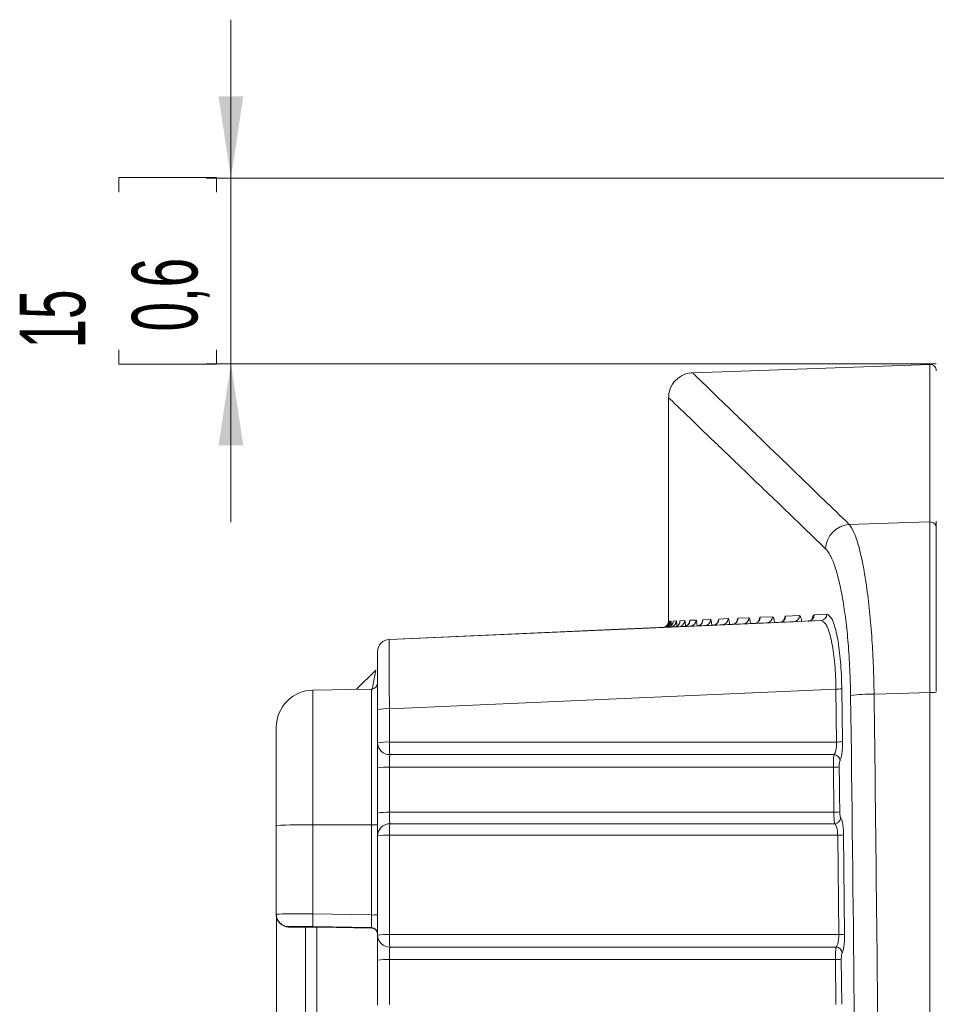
# Model space of a CAD drawing. Header units: millimetres. Extents: x 0 to 594, y 0 to 420.
# Tile 9 of 70: x 59 to 96, y 239 to 278. Entities that reach past the tile are written whole.
import ezdxf

# ---------------------------------------------------------------- set-up
doc = ezdxf.new("R2010")
doc.units = ezdxf.units.MM
doc.styles.add('SLDTEXTSTYLE1', font='TXT', dxfattribs={"width": 0.605})
doc.dimstyles.new('SLDDIMSTYLE4', dxfattribs={"dimtxt": 2.568319, "dimasz": 3.3, "dimexe": 0, "dimexo": 0.0625, "dimgap": 0.64208, "dimtad": 1, "dimdec": 0, "dimlfac": 2, "dimrnd": 1e-09, "dimzin": 12, "dimdsep": 46, "dimtxsty": 'SLDTEXTSTYLE1', "dimsah": 1, "dimcen": 0.09, "dimadec": 0, "dimazin": 3, "dimtfac": 1, "dimtdec": 1, "dimtofl": 0, "dimtmove": 0, "dimatfit": 3, "dimfxl": 1, "dimfrac": 2, "dimtolj": 1, "dimtzin": 12, "dimarcsym": 0})
doc.dimstyles.new('SLDDIMSTYLE8', dxfattribs={"dimtxt": 2.568319, "dimasz": 3.3, "dimexe": 0, "dimexo": 0.0625, "dimgap": 0.64208, "dimtad": 1, "dimdec": 0, "dimlfac": 2, "dimrnd": 1e-09, "dimzin": 12, "dimdsep": 46, "dimtxsty": 'SLDTEXTSTYLE1', "dimsah": 1, "dimcen": 0.09, "dimadec": 0, "dimazin": 3, "dimtfac": 1, "dimtdec": 1, "dimtmove": 0, "dimatfit": 0, "dimfxl": 1, "dimfrac": 2, "dimtolj": 1, "dimtzin": 12, "dimarcsym": 0})

# ---------------------------------------------------------------- blocks, each defined once
blk = doc.blocks.new('*D21')
at = {"color": 7, "linetype": 'Continuous', "lineweight": 0}
for p, q in [((68.891, 242.221), (68.891, 99.328)), ((139.624, 193.305), (139.624, 99.328)), ((101.073, 104.86), (100.485, 104.86)), ((100.485, 104.86), (100.485, 100.916)), ((107.442, 104.86), (108.03, 104.86)), ((108.03, 104.86), (108.03, 100.916)), ((100.485, 100.916), (101.073, 100.916)), ((108.03, 100.916), (107.442, 100.916)), ((139.624, 100.328), (68.891, 100.328))]:
    blk.add_line(p, q, dxfattribs=at)
for points in [[(68.891, 100.328), (72.191, 99.828), (72.191, 100.828)], [(139.624, 100.328), (136.324, 100.828), (136.324, 99.828)]]:
    blk.add_solid(points, dxfattribs=at)
at = {"color": 7, "linetype": 'Continuous', "lineweight": 0, "char_height": 2.6458, "attachment_point": 1, "style": 'SLDTEXTSTYLE1'}
for s, insert in [('142', (100.142, 108.859, 0.05)), ('5,6', (101.808, 104.326, 0.05))]:
    blk.add_mtext(s, dxfattribs=dict(at, insert=insert))
blk = doc.blocks.new('*D22')
at = {"color": 7, "linetype": 'Continuous', "lineweight": 0}
for p, q in [((67.057, 271.983), (67.057, 278.383)), ((62.525, 271.418), (62.525, 272.006)), ((62.525, 272.006), (66.469, 272.006)), ((107.738, 271.983), (66.057, 271.983)), ((66.469, 272.006), (66.469, 271.418)), ((67.057, 264.483), (67.057, 271.983)), ((62.525, 265.049), (62.525, 264.461)), ((66.469, 264.461), (66.469, 265.049)), ((62.525, 264.461), (66.469, 264.461)), ((95.546, 264.483), (66.057, 264.483)), ((67.057, 264.483), (67.057, 258.083))]:
    blk.add_line(p, q, dxfattribs=at)
for points in [[(67.057, 271.983), (67.557, 275.283), (66.557, 275.283)], [(67.057, 264.483), (66.557, 261.183), (67.557, 261.183)]]:
    blk.add_solid(points, dxfattribs=at)
at = {"color": 7, "linetype": 'Continuous', "lineweight": 0, "char_height": 2.6458, "attachment_point": 1, "rotation": 90, "style": 'SLDTEXTSTYLE1'}
for s, insert in [('0,6', (63.058, 265.784, 0.05)), ('15', (58.526, 265.098, 0.05))]:
    blk.add_mtext(s, dxfattribs=dict(at, insert=insert))

msp = doc.modelspace()

# ---------------------------------------------------------------- linework, layer by layer
at = {"color": 7, "linetype": 'Continuous', "lineweight": 15}
for p, q in [((95.286, 264.44931), (85.73505, 264.11579)), ((84.73472, 263.08518), (84.73472, 254.07703)), ((73.45763, 253.34466), (89.78288, 254.05744)), ((84.73472, 254.07703), (84.73855, 254.0772)), ((89.78288, 254.05744), (89.22334, 254.033)), ((90.88719, 254.10566), (90.37437, 254.08326)), ((90.40342, 254.08453), (90.37437, 254.08326)), ((72.13189, 251.32553), (72.90456, 252.09821)), ((72.73163, 251.336), (70.36902, 251.29476)), ((72.97801, 249.16267), (72.97801, 250.50717)), ((68.89078, 245.82293), (68.89078, 249.79049)), ((72.97801, 246.32488), (72.97801, 248.14682)), ((68.89078, 242.23804), (68.89078, 245.82293)), ((72.97801, 241.38941), (72.97801, 245.40142)), ((68.89078, 242.22143), (68.89078, 242.23804)), ((69.38352, 241.72008), (70.08559, 241.7077)), ((70.0693, 225.56313), (70.0693, 241.70799)), ((70.58732, 241.71697), (70.58509, 241.71702)), ((70.58732, 241.71698), (72.73163, 241.67956)), ((72.97801, 238.5621), (72.97801, 240.38236))]:
    msp.add_line(p, q, dxfattribs=at)
at = {"color": 8, "linetype": 'Continuous', "lineweight": 0}
for p, q in [((95.286, 258.08805), (95.286, 264.44931)), ((88.43707, 254.23881), (88.9328, 254.26047)), ((89.4602, 254.28351), (90.01939, 254.30795)), ((90.61051, 254.33377), (91.12302, 254.35616)), ((84.76634, 254.04387), (84.76924, 254.07854)), ((84.76924, 254.07854), (84.8306, 254.08123)), ((84.92267, 254.08525), (85.04546, 254.09062)), ((85.199, 254.09733), (85.38333, 254.10538)), ((85.59849, 254.11478), (85.84452, 254.12553)), ((86.12149, 254.13763), (86.42945, 254.15109)), ((86.76849, 254.1659), (87.13868, 254.18208)), ((87.54011, 254.19962), (87.97287, 254.21853)), ((70.36902, 251.29476), (70.36902, 245.84919)), ((72.73163, 245.84991), (72.73163, 251.336)), ((91.51983, 249.19523), (91.49251, 251.33201)), ((91.72794, 251.34918), (91.75526, 249.21151)), ((95.286, 151.54558), (95.286, 251.20055)), ((73.45763, 250.5409), (73.45763, 249.19527)), ((73.45763, 248.17858), (73.45763, 246.35512)), ((91.41056, 246.35515), (91.38917, 248.17859)), ((72.73163, 245.84991), (70.36902, 245.84919)), ((70.36902, 245.84919), (70.36902, 242.2471)), ((72.73163, 242.20658), (72.73163, 245.84991)), ((73.45763, 245.43089), (73.45763, 241.41554)), ((91.60735, 241.4155), (91.56452, 245.43084)), ((91.79992, 245.44556), (91.84271, 241.42855)), ((70.36902, 242.2471), (72.73163, 242.20658)), ((69.38352, 241.73669), (69.38352, 241.72008)), ((70.08559, 241.7077), (70.08591, 241.71698)), ((70.12767, 241.71975), (70.08591, 241.71698)), ((72.73163, 241.69648), (70.36902, 241.737)), ((70.52709, 241.71797), (70.52709, 225.56313)), ((72.73163, 241.67956), (72.73163, 241.69648)), ((73.45763, 240.40764), (73.45763, 238.58586)), ((91.49023, 238.58588), (91.47322, 240.40765)), ((91.70868, 240.42028), (91.72568, 238.59774))]:
    msp.add_line(p, q, dxfattribs=at)
at = {"color": 8, "linetype": 'Continuous', "lineweight": 0, "flags": 128}
for points in [[(92.02837, 257.99212), (94.00381, 258.0503), (95.286, 258.08805)], [(91.49251, 251.33201), (85.68382, 251.07721), (73.45763, 250.5409)], [(95.286, 251.20055), (94.00381, 251.16223), (93.03437, 251.13326)], [(73.45763, 249.19527), (73.98005, 249.19527), (77.98821, 249.19526), (91.51983, 249.19523)], [(73.47262, 248.6865), (73.98005, 248.6865), (77.98821, 248.6865), (91.41421, 248.68649)], [(91.38917, 248.17859), (89.58423, 248.17859), (81.56875, 248.17859), (74.26246, 248.17858), (73.45763, 248.17858)], [(73.45763, 246.35512), (74.98187, 246.35512), (82.99735, 246.35514), (90.31381, 246.35515), (91.41056, 246.35515)], [(91.44007, 245.89338), (90.68394, 245.89338), (86.67576, 245.89338), (73.47524, 245.89339)], [(91.56452, 245.43084), (90.76093, 245.43085), (86.75276, 245.43086), (73.45763, 245.43089)], [(73.45763, 241.41554), (73.98005, 241.41553), (77.98821, 241.41553), (91.60735, 241.4155)], [(73.4729, 240.91117), (73.98005, 240.91117), (77.98821, 240.91116), (91.499, 240.91116)], [(91.47322, 240.40765), (89.66802, 240.40765), (81.65254, 240.40764), (74.30522, 240.40764), (73.45763, 240.40764)]]:
    msp.add_lwpolyline(points, dxfattribs=at)
at = {"color": 7, "linetype": 'Continuous', "lineweight": 15, "flags": 128}
for points in [[(73.45763, 253.34466), (82.42904, 253.73636), (90.88719, 254.10566)], [(70.16848, 241.72027), (70.13458, 241.71167), (70.08559, 241.7077)]]:
    msp.add_lwpolyline(points, dxfattribs=at)
at = {"color": 7, "linetype": 'Continuous', "lineweight": 15}
for centre, radius, start, end in [((95.29475, 264.19871), 0.25075, 0, 92), ((85.73772, 263.11227), 1.003, 90.382271, 181.859354), ((84.48397, 254.07703), 0.25075, 272.5, 0.177443), ((84.4878, 254.07722), 0.25077, 272.503201, 319.469511), ((73.4795, 252.84364), 0.5015, 92.5, 180), ((72.72725, 251.58671), 0.25075, 271, 0), ((70.39528, 249.79049), 1.5045, 91, 180), ((69.39224, 242.22146), 0.50146, 180.004121, 269.003418), ((72.72727, 241.42886), 0.25074, 0.005645, 89.002778)]:
    msp.add_arc(centre, radius, start, end, dxfattribs=at)
at = {"color": 8, "linetype": 'Continuous', "lineweight": 0}
for centre, radius, start, end in [((92.10022, 256.97003), 1.02461, 94.021401, 178.011372), ((95.29656, 257.83933), 0.24895, 0.48385, 92.431988), ((88.18759, 254.2375), 0.24948, 272.749918, 0.302029), ((88.68349, 254.25897), 0.24931, 272.787265, 0.34432), ((89.21108, 254.28182), 0.24912, 272.821138, 0.389339), ((89.77044, 254.30608), 0.24896, 272.864316, 0.42875), ((90.36176, 254.33169), 0.24875, 272.904485, 0.478511), ((90.87446, 254.3539), 0.24857, 272.93579, 0.522812), ((84.51851, 254.07852), 0.25073, 273.773037, 0.004668), ((84.57989, 254.08118), 0.25071, 272.506068, 0.010381), ((84.48788, 254.07717), 0.25067, 319.465898, 0.007532), ((84.67199, 254.08518), 0.25068, 272.511305, 0.01558), ((84.79483, 254.09049), 0.25063, 272.51945, 0.02855), ((84.94843, 254.09714), 0.25057, 272.5266, 0.042523), ((85.1328, 254.10515), 0.25052, 272.544515, 0.053715), ((85.34803, 254.11448), 0.25046, 272.560213, 0.06985), ((85.59415, 254.12514), 0.25037, 272.575136, 0.090346), ((85.87121, 254.13714), 0.25027, 272.595478, 0.11258), ((86.1793, 254.15047), 0.25015, 272.612534, 0.142554), ((86.51845, 254.16517), 0.25005, 272.637596, 0.167281), ((86.88878, 254.18121), 0.24991, 272.658046, 0.200238), ((87.29034, 254.1986), 0.24977, 272.686134, 0.233621), ((87.72323, 254.21737), 0.24964, 272.722436, 0.265175), ((91.51769, 252.60925), 1.27749, 268.870512, 279.473137), ((92.93405, 245.87408), 5.26014, 88.907168, 99.29161), ((95.3521, 250.22267), 0.98011, 78.619307, 93.867165), ((73.34179, 248.76129), 1.78338, 86.275613, 101.769982), ((73.34173, 247.35639), 1.84253, 86.393561, 101.385228), ((73.46678, 249.1754), 0.48894, 181.492689, 270.684971), ((78.95059, 249.10251), 5.49374, 179.032523, 184.342851), ((91.54494, 250.5423), 1.3473, 268.932299, 278.98079), ((91.39802, 248.42693), 0.26006, 4.734666, 86.42947), ((73.34171, 246.29161), 1.89053, 86.484709, 101.091914), ((91.41467, 249.55615), 1.37779, 268.93945, 278.766897), ((73.34164, 244.37612), 1.9824, 86.645846, 100.569804), ((91.43602, 247.80168), 1.44675, 268.99166, 278.347039), ((73.47468, 245.39669), 0.4967, 89.935314, 179.454788), ((77.46204, 245.50997), 4.00519, 174.506717, 181.131476), ((91.42752, 246.15014), 0.25707, 272.79876, 357.596989), ((70.00375, 224.78763), 21.06473, 89.00641, 93.028662), ((72.79253, 249.36063), 3.51124, 269.006209, 273.027979), ((73.34164, 243.40088), 2.03332, 86.729875, 100.302135), ((91.58959, 246.92004), 1.4894, 269.035781, 278.118314), ((69.39224, 242.23807), 0.50146, 180.003882, 269.003657), ((77.8918, 241.99205), 7.52711, 178.058213, 181.941787), ((72.79243, 245.71977), 3.51371, 269.008488, 273.027433), ((72.72727, 241.44579), 0.25073, 0.00479, 89.004484), ((73.3415, 239.13151), 2.28697, 87.08943, 99.145526), ((73.4678, 241.40108), 0.48994, 181.363997, 270.596474), ((78.79628, 241.32479), 5.33942, 179.026177, 184.442912), ((91.6324, 243.09366), 1.67835, 269.144894, 277.198761), ((91.48295, 240.65174), 0.25991, 4.476143, 86.459635), ((73.34149, 238.04856), 2.36193, 87.181626, 98.852653), ((91.49866, 242.13515), 1.72768, 269.156349, 276.982065)]:
    msp.add_arc(centre, radius, start, end, dxfattribs=at)
for centre, major_axis, ratio, start_param, end_param in [((72.72725, 251.21167), (0.17745, 0.8866), 0.00949736, 4.78830613, 6.29743497), ((70.39528, 242.22054), (1.5045, -0.01751), 0.01745061, 1.58845272, 3.14179575), ((72.72725, 242.19806), (-0.0043, 0.50165), 0.00886995, 3.15881844, 4.72931018), ((70.38652, 241.71919), (1.003, -0.01751), 0.01744766, 1.58855422, 3.14189725), ((70.58733, 241.70823), (0.50142, -0.00875), 0.01745032, 2.86659305, 3.14128822)]:
    msp.add_ellipse(centre, major_axis=major_axis, ratio=ratio, start_param=start_param, end_param=end_param, dxfattribs=at)
at = {"color": 7, "linetype": 'Continuous', "lineweight": 15}
msp.add_ellipse((70.58733, 241.70823), major_axis=(0.50142, -0.00875), ratio=0.01745032, start_param=1.57110097, end_param=2.86659305, dxfattribs=at)
at = {"color": 8, "linetype": 'Continuous', "lineweight": 0}
for points, knots in [([(85.73622, 264.08217), (85.74485, 264.07382), (85.76455, 264.05475), (86.23551, 263.59872), (87.08489, 262.77621), (88.34505, 261.55622), (89.95214, 260.00074), (91.3365, 258.66146), (92.02837, 257.99212)], [0, 0, 0, 0, 0.1321212, 0.30164105, 0.476148, 0.65081364, 0.82548509, 1, 1, 1, 1]), ([(91.07623, 257.00559), (90.40137, 257.65516), (89.05108, 258.95484), (87.46952, 260.47779), (86.21635, 261.68483), (85.33413, 262.53477), (84.81376, 263.03609), (84.77879, 263.06977), (84.7628, 263.08517)], [0, 0, 0, 0, 0.16955081, 0.33924511, 0.50893414, 0.67847779, 0.85295925, 1, 1, 1, 1]), ([(92.02837, 257.99212), (92.09249, 257.89742), (92.22072, 257.70802), (92.40544, 257.16228), (92.57678, 256.43435), (92.72843, 255.53512), (92.85449, 254.49172), (92.94708, 253.38571), (93.0091, 252.25528), (93.02595, 251.50727), (93.03437, 251.13326)], [0, 0, 0, 0, 0.1295491, 0.2590903, 0.38895668, 0.51881122, 0.64682223, 0.77482327, 0.88741245, 1, 1, 1, 1]), ([(95.286, 251.20054), (95.28562, 251.61778), (95.28529, 252.02723), (95.28485, 252.63013), (95.28472, 252.82921), (95.28447, 253.22354), (95.28436, 253.41957), (95.28406, 253.99583), (95.28391, 254.36182), (95.28376, 254.88444), (95.28372, 255.05422), (95.28367, 255.38483), (95.28366, 255.54616), (95.28366, 256.01279), (95.28371, 256.29679), (95.28391, 256.81259), (95.28406, 257.0446), (95.28446, 257.45315), (95.2847, 257.62659), (95.28529, 257.90641), (95.28562, 258.01386), (95.286, 258.08806)], [0, 0, 0, 0, 0.125, 0.125, 0.1875, 0.1875, 0.25, 0.25, 0.375, 0.375, 0.4375, 0.4375, 0.5, 0.5, 0.625, 0.625, 0.75, 0.75, 0.875, 0.875, 1, 1, 1, 1]), ([(92.08475, 251.0652), (92.07987, 251.43109), (92.06905, 251.78987), (92.04428, 252.31775), (92.0346, 252.492), (92.01234, 252.83699), (91.99971, 253.00847), (91.95808, 253.50939), (91.92536, 253.82692), (91.86925, 254.27949), (91.84937, 254.42637), (91.80725, 254.71209), (91.7849, 254.85156), (91.71525, 255.25182), (91.66547, 255.49466), (91.58618, 255.82451), (91.55897, 255.9287), (91.50303, 256.12543), (91.47419, 256.21827), (91.38604, 256.47679), (91.32586, 256.62072), (91.20294, 256.85433), (91.14022, 256.94401), (91.07623, 257.00559)], [0, 0, 0, 0, 0.125, 0.125, 0.1875, 0.1875, 0.25, 0.25, 0.375, 0.375, 0.4375, 0.4375, 0.5, 0.5, 0.625, 0.625, 0.6875, 0.6875, 0.75, 0.75, 0.875, 0.875, 1, 1, 1, 1]), ([(88.3809, 254.10584), (88.38914, 254.14329), (88.40631, 254.22138), (88.42654, 254.23285), (88.43707, 254.23881)], [0, 0, 0, 0, 0.47952001, 1, 1, 1, 1]), ([(88.9328, 254.26047), (88.94508, 254.25194), (88.96964, 254.23489), (88.9974, 254.14009), (89.00837, 254.04891), (89.0114, 254.02375)], [0, 0, 0, 0, 0.41984374, 0.83986543, 1, 1, 1, 1]), ([(89.3939, 254.14103), (89.40407, 254.18226), (89.42438, 254.26458), (89.44827, 254.27721), (89.4602, 254.28351)], [0, 0, 0, 0, 0.50084196, 1, 1, 1, 1]), ([(90.01939, 254.30795), (90.03321, 254.29945), (90.06085, 254.28245), (90.09207, 254.18772), (90.10437, 254.09653), (90.10773, 254.07162)], [0, 0, 0, 0, 0.42080847, 0.84182043, 1, 1, 1, 1]), ([(90.53363, 254.18248), (90.54585, 254.22719), (90.56942, 254.31343), (90.59715, 254.32716), (90.61051, 254.33377)], [0, 0, 0, 0, 0.51843116, 1, 1, 1, 1]), ([(91.12302, 254.35616), (91.19093, 254.32221), (91.32682, 254.25428), (91.51137, 253.6827), (91.65004, 252.84018), (91.71422, 252.00248), (91.72487, 251.49525), (91.72794, 251.34918)], [0, 0, 0, 0, 0.23075622, 0.46167619, 0.68893593, 0.91042131, 1, 1, 1, 1]), ([(84.8306, 254.08123), (84.83244, 254.07181), (84.83613, 254.05298), (84.83987, 253.97606), (84.84132, 253.90838), (84.84142, 253.90402)], [0, 0, 0, 0, 0.48332324, 0.96671289, 1, 1, 1, 1]), ([(84.91472, 254.03099), (84.91509, 254.03782), (84.91746, 254.08114), (84.92029, 254.08337), (84.92267, 254.08525)], [0, 0, 0, 0, 0.15768397, 1, 1, 1, 1]), ([(85.04546, 254.09062), (85.04877, 254.08159), (85.05539, 254.06354), (85.0626, 253.97641), (85.06537, 253.89594), (85.06592, 253.87993)], [0, 0, 0, 0, 0.44474018, 0.88955205, 1, 1, 1, 1]), ([(85.18486, 254.02567), (85.18597, 254.03899), (85.19021, 254.08998), (85.19527, 254.0942), (85.199, 254.09733)], [0, 0, 0, 0, 0.26118806, 1, 1, 1, 1]), ([(85.38333, 254.10538), (85.38811, 254.09662), (85.39769, 254.0791), (85.40863, 253.98381), (85.41299, 253.89263), (85.41423, 253.86667)], [0, 0, 0, 0, 0.41696352, 0.83401035, 1, 1, 1, 1]), ([(85.57728, 254.02814), (85.57941, 254.04724), (85.58583, 254.10484), (85.59341, 254.1108), (85.59849, 254.11478)], [0, 0, 0, 0, 0.33154043, 1, 1, 1, 1]), ([(85.84452, 254.12553), (85.85078, 254.11682), (85.86329, 254.09938), (85.87751, 254.00487), (85.88314, 253.91459), (85.88471, 253.88954)], [0, 0, 0, 0, 0.41944223, 0.83898194, 1, 1, 1, 1]), ([(86.09246, 254.03765), (86.09584, 254.06199), (86.10465, 254.12548), (86.11507, 254.133), (86.12149, 254.13763)], [0, 0, 0, 0, 0.38326921, 1, 1, 1, 1]), ([(86.42945, 254.15109), (86.4372, 254.14256), (86.45271, 254.12549), (86.47098, 254.0248), (86.47845, 253.92617), (86.48093, 253.89338)], [0, 0, 0, 0, 0.40021144, 0.80053657, 1, 1, 1, 1]), ([(86.73099, 254.05391), (86.73582, 254.08301), (86.74724, 254.15181), (86.76072, 254.16075), (86.76849, 254.1659)], [0, 0, 0, 0, 0.42289966, 1, 1, 1, 1]), ([(87.13868, 254.18208), (87.14792, 254.17348), (87.16639, 254.15627), (87.18739, 254.0613), (87.19571, 253.97015), (87.19805, 253.94457)], [0, 0, 0, 0, 0.41831108, 0.83676379, 1, 1, 1, 1]), ([(87.49356, 254.07676), (87.50001, 254.11018), (87.51422, 254.18379), (87.53096, 254.19403), (87.54011, 254.19962)], [0, 0, 0, 0, 0.454037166, 1, 1, 1, 1]), ([(87.97287, 254.21853), (87.98361, 254.20996), (88.00512, 254.19283), (88.02949, 254.09796), (88.03913, 254.0068), (88.04181, 253.98141)], [0, 0, 0, 0, 0.41901202, 0.83818073, 1, 1, 1, 1]), ([(91.49251, 251.33201), (91.48987, 251.46685), (91.48073, 251.93517), (91.41819, 252.70878), (91.27992, 253.48607), (91.0941, 254.01259), (90.95617, 254.07463), (90.88719, 254.10566)], [0, 0, 0, 0, 0.08939153, 0.31046525, 0.53757188, 0.76871761, 1, 1, 1, 1]), ([(73.45763, 253.34466), (73.45634, 253.34461), (73.45518, 253.32648), (73.45318, 253.25538), (73.45234, 253.20295), (73.45098, 253.06505), (73.45045, 252.97837), (73.44975, 252.77699), (73.44958, 252.6624), (73.44958, 252.40546), (73.44976, 252.26218), (73.45046, 251.95916), (73.45098, 251.79819), (73.45201, 251.54225), (73.4524, 251.4543), (73.45325, 251.27718), (73.45371, 251.18758), (73.4552, 250.91572), (73.45634, 250.73043), (73.45763, 250.5409)], [0, 0, 0, 0, 0.125, 0.125, 0.25, 0.25, 0.375, 0.375, 0.5, 0.5, 0.625, 0.625, 0.75, 0.75, 0.8125, 0.8125, 0.875, 0.875, 1, 1, 1, 1]), ([(91.80653, 151.73161), (92.11495, 168.26637), (92.29998, 184.81158), (92.39538, 217.92276), (92.30575, 234.48875), (92.08475, 251.0652)], [0, 0, 0, 0, 0.5, 0.5, 1, 1, 1, 1]), ([(93.03437, 251.13326), (93.09914, 245.62879), (93.22867, 234.61877), (93.31215, 218.07639), (93.31289, 201.49021), (93.21843, 184.87151), (93.04127, 168.23024), (92.85165, 157.16618), (92.75685, 151.63471)], [0, 0, 0, 0, 0.16606002, 0.3321527, 0.4982126, 0.66546382, 0.83274852, 1, 1, 1, 1]), ([(91.41421, 248.68649), (91.42975, 248.70867), (91.46051, 248.75257), (91.49551, 248.87646), (91.51822, 249.02843), (91.5193, 249.13973), (91.51983, 249.19523)], [0, 0, 0, 0, 0.25670382, 0.50811094, 0.75469654, 1, 1, 1, 1]), ([(91.75526, 249.21151), (91.75476, 249.12833), (91.75377, 248.96202), (91.73281, 248.73446), (91.70038, 248.5482), (91.67164, 248.48179), (91.65719, 248.4484)], [0, 0, 0, 0, 0.24819922, 0.49628749, 0.74674031, 1, 1, 1, 1]), ([(73.47262, 248.6865), (73.46803, 248.65177), (73.46406, 248.5831), (73.45864, 248.39993), (73.45732, 248.28943), (73.45763, 248.17858)], [0, 0, 0, 0, 0.5, 0.5, 1, 1, 1, 1]), ([(91.38916, 248.1786), (91.38865, 248.28956), (91.39084, 248.39969), (91.39992, 248.5834), (91.40654, 248.65182), (91.41421, 248.68649)], [0, 0, 0, 0, 0.5, 0.5, 1, 1, 1, 1]), ([(91.65719, 248.4484), (91.65242, 248.43735), (91.64289, 248.41531), (91.63214, 248.35345), (91.62519, 248.27764), (91.62484, 248.22219), (91.62466, 248.19446)], [0, 0, 0, 0, 0.25203871, 0.50287065, 0.75139082, 1, 1, 1, 1]), ([(73.45763, 246.35512), (73.45802, 246.29914), (73.4588, 246.18715), (73.46295, 246.0434), (73.46861, 245.93774), (73.47311, 245.90766), (73.47524, 245.89339)], [0, 0, 0, 0, 0.25589274, 0.51195261, 0.76838217, 1, 1, 1, 1]), ([(91.44007, 245.89338), (91.43603, 245.91007), (91.42794, 245.94355), (91.41836, 246.06069), (91.41216, 246.20336), (91.41106, 246.30767), (91.41056, 246.35515)], [0, 0, 0, 0, 0.26086421, 0.52342431, 0.78309717, 1, 1, 1, 1]), ([(91.64605, 246.37025), (91.6467, 246.3465), (91.64815, 246.29419), (91.65621, 246.22279), (91.66865, 246.16433), (91.67912, 246.14768), (91.68436, 246.13936)], [0, 0, 0, 0, 0.21517846, 0.4738145, 0.73701574, 1, 1, 1, 1]), ([(91.56453, 245.43085), (91.56245, 245.54484), (91.54811, 245.65296), (91.50267, 245.81771), (91.47258, 245.87246), (91.44007, 245.89338)], [0, 0, 0, 0, 0.5, 0.5, 1, 1, 1, 1]), ([(91.68436, 246.13936), (91.70007, 246.11439), (91.7315, 246.06442), (91.76913, 245.88899), (91.7936, 245.67444), (91.79794, 245.51715), (91.79992, 245.44556)], [0, 0, 0, 0, 0.26275046, 0.52571725, 0.78414337, 1, 1, 1, 1]), ([(91.499, 240.91116), (91.51474, 240.93269), (91.54587, 240.97529), (91.58159, 241.09775), (91.60506, 241.24873), (91.60659, 241.36001), (91.60735, 241.4155)], [0, 0, 0, 0, 0.25706611, 0.50848658, 0.75491645, 1, 1, 1, 1]), ([(91.84271, 241.42855), (91.84355, 241.34447), (91.84173, 241.26199), (91.83279, 241.10059), (91.82591, 241.02599), (91.80753, 240.88946), (91.79649, 240.83094), (91.77093, 240.73338), (91.75704, 240.69675), (91.74207, 240.67203)], [0, 0, 0, 0, 0.25, 0.25, 0.5, 0.5, 0.75, 0.75, 1, 1, 1, 1]), ([(73.47291, 240.91117), (73.4683, 240.87784), (73.46429, 240.81036), (73.45877, 240.62876), (73.45738, 240.51862), (73.45763, 240.40764)], [0, 0, 0, 0, 0.5, 0.5, 1, 1, 1, 1]), ([(91.47322, 240.40765), (91.47341, 240.46307), (91.47377, 240.57369), (91.47932, 240.72419), (91.48777, 240.84665), (91.49526, 240.88965), (91.499, 240.91116)], [0, 0, 0, 0, 0.25021446, 0.49946998, 0.74969239, 1, 1, 1, 1]), ([(91.74207, 240.67203), (91.73723, 240.6613), (91.72757, 240.63991), (91.71659, 240.57876), (91.70941, 240.50344), (91.70892, 240.448), (91.70868, 240.42028)], [0, 0, 0, 0, 0.25238046, 0.50318565, 0.75153608, 1, 1, 1, 1])]:
    msp.add_open_spline(points, degree=3, knots=knots, dxfattribs=at)
at = {"color": 7, "linetype": 'Continuous', "lineweight": 15}
for points, knots in [([(95.5455, 251.23929), (95.5455, 251.65686), (95.5455, 252.06617), (95.5455, 252.86893), (95.5455, 253.26239), (95.5455, 254.03281), (95.5455, 254.4005), (95.5455, 255.09758), (95.5455, 255.42777), (95.5455, 255.89453), (95.5455, 256.04431), (95.5455, 256.32919), (95.5455, 256.46482), (95.5455, 256.8516), (95.5455, 257.08275), (95.5455, 257.38811), (95.5455, 257.48258), (95.5455, 257.65435), (95.5455, 257.73209), (95.5455, 257.94118), (95.5455, 258.04859), (95.5455, 258.12282)], [0, 0, 0, 0, 0.125, 0.125, 0.25, 0.25, 0.375, 0.375, 0.5, 0.5, 0.5625, 0.5625, 0.625, 0.625, 0.75, 0.75, 0.8125, 0.8125, 0.875, 0.875, 1, 1, 1, 1]), ([(84.76623, 254.03366), (84.76628, 254.03572), (84.76669, 254.04981), (84.76725, 254.05233), (84.76648, 254.04399), (84.76444, 254.03019), (84.75776, 254.00071), (84.73851, 253.95314), (84.69851, 253.8971), (84.65645, 253.87129), (84.63475, 253.85798)], [0, 0, 0, 0, 0.04219977, 0.28851627, 0.36738957, 0.43145043, 0.49536353, 0.63621359, 0.81226969, 1, 1, 1, 1]), ([(84.91515, 254.02997), (84.91527, 254.0311), (84.91561, 254.03403), (84.91406, 254.02412), (84.90857, 254.00347), (84.89379, 253.96555), (84.86011, 253.91428), (84.79996, 253.86543), (84.73572, 253.8364), (84.69372, 253.83817), (84.68114, 253.8387)], [0, 0, 0, 0, 0.06291375, 0.16404817, 0.24259927, 0.34026349, 0.50600502, 0.69404445, 0.90833461, 1, 1, 1, 1]), ([(84.73855, 254.0772), (84.73894, 254.0729), (84.73947, 254.06705), (84.73999, 254.00691), (84.74013, 253.99104)], [0, 0, 0, 0, 0.7361101, 1, 1, 1, 1]), ([(85.18565, 254.02461), (85.18581, 254.02561), (85.18631, 254.02876), (85.18393, 254.01706), (85.17471, 253.99112), (85.15213, 253.94821), (85.10593, 253.89773), (85.03803, 253.85666), (84.98534, 253.85175), (84.96086, 253.84946)], [0, 0, 0, 0, 0.0599585, 0.18858448, 0.28789788, 0.4143908, 0.60291683, 0.81550919, 1, 1, 1, 1]), ([(85.57873, 254.02701), (85.5789, 254.02792), (85.57952, 254.03107), (85.57635, 254.01824), (85.56381, 253.98925), (85.53442, 253.94401), (85.47875, 253.89675), (85.41373, 253.86638), (85.37082, 253.86791), (85.35734, 253.86839)], [0, 0, 0, 0, 0.05874589, 0.20321158, 0.31929068, 0.46703359, 0.67028937, 0.89642931, 1, 1, 1, 1]), ([(86.09489, 254.03633), (86.09509, 254.0372), (86.09578, 254.04015), (86.0921, 254.02772), (86.0785, 253.99961), (86.04532, 253.9543), (85.98465, 253.91042), (85.92282, 253.88545), (85.88672, 253.88921), (85.88036, 253.88987)], [0, 0, 0, 0, 0.05990499, 0.2034011, 0.33483427, 0.4967623, 0.71181256, 0.94923178, 1, 1, 1, 1]), ([(86.7347, 254.05225), (86.73493, 254.05308), (86.73573, 254.05604), (86.73116, 254.04256), (86.71403, 254.01179), (86.67387, 253.96656), (86.60986, 253.92585), (86.55647, 253.92054), (86.53143, 253.91804)], [0, 0, 0, 0, 0.06219954, 0.22214719, 0.37205674, 0.55778642, 0.79255565, 1, 1, 1, 1]), ([(87.49886, 254.07461), (87.49909, 254.07538), (87.49998, 254.0783), (87.49448, 254.06375), (87.4735, 254.03074), (87.42626, 253.98612), (87.36319, 253.95308), (87.31726, 253.95343), (87.30076, 253.95355)], [0, 0, 0, 0, 0.06157932, 0.23561946, 0.40210611, 0.60870744, 0.85946359, 1, 1, 1, 1]), ([(88.38806, 254.10302), (88.38832, 254.10379), (88.38932, 254.10672), (88.38246, 254.09065), (88.35687, 254.05528), (88.30188, 254.01268), (88.24112, 253.98667), (88.2042, 253.99066), (88.19722, 253.99142)], [0, 0, 0, 0, 0.06633578, 0.25446244, 0.43935935, 0.66907072, 0.93736531, 1, 1, 1, 1]), ([(89.40312, 254.1374), (89.40344, 254.13821), (89.40456, 254.14116), (89.39576, 254.12273), (89.36444, 254.08615), (89.30409, 254.04412), (89.24966, 254.03812), (89.22279, 254.03515)], [0, 0, 0, 0, 0.078228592, 0.282759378, 0.490733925, 0.748550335, 1, 1, 1, 1]), ([(90.54516, 254.17794), (90.54552, 254.17878), (90.54675, 254.18168), (90.53564, 254.16083), (90.49773, 254.12317), (90.43767, 254.08788), (90.39116, 254.08809), (90.37385, 254.08817)], [0, 0, 0, 0, 0.09072574, 0.31267941, 0.54517213, 0.8306795, 1, 1, 1, 1]), ([(72.97801, 250.50717), (72.97801, 250.78644), (72.97801, 251.34499), (72.97801, 252.06491), (72.97801, 252.58775), (72.97801, 252.81857), (72.97801, 252.83764), (72.97801, 252.84364)], [0, 0, 0, 0, 0.22439369, 0.44879736, 0.67299379, 0.89712241, 1, 1, 1, 1]), ([(72.97801, 248.14682), (72.97801, 248.24837), (72.97801, 248.46314), (72.97801, 248.76644), (72.97801, 249.02483), (72.97801, 249.11672), (72.97801, 249.16267)], [0, 0, 0, 0, 0.23009044, 0.48661554, 0.74330941, 1, 1, 1, 1]), ([(72.97801, 245.40142), (72.97801, 245.42998), (72.97801, 245.49018), (72.97801, 245.70156), (72.97801, 245.98904), (72.97801, 246.21293), (72.97801, 246.32488)], [0, 0, 0, 0, 0.231328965, 0.487633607, 0.743816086, 1, 1, 1, 1]), ([(70.11749, 241.71906), (70.11746, 241.71906), (70.11635, 241.71895), (70.11879, 241.71909), (70.12117, 241.71923)], [0, 0, 0, 0, 0.02274275, 1, 1, 1, 1]), ([(72.97801, 240.38236), (72.97801, 240.48406), (72.97801, 240.69893), (72.97801, 241.00053), (72.97801, 241.2558), (72.97801, 241.34488), (72.97801, 241.38941)], [0, 0, 0, 0, 0.230413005, 0.486831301, 0.743419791, 1, 1, 1, 1])]:
    msp.add_open_spline(points, degree=3, knots=knots, dxfattribs=at)
at = {"color": 8, "linetype": 'Continuous', "lineweight": 0}
msp.add_open_spline([(91.62467, 248.19445), (91.63196, 247.58645), (91.63909, 246.97838), (91.64605, 246.37025)], degree=3, dxfattribs=at)

# ---------------------------------------------------------------- dimensions: what is measured, and where the dimension line sits
at = {"color": 7, "linetype": 'Continuous', "lineweight": 0}
dim = msp.add_linear_dim(base=(67.05692, 271.98345), p1=(95.5455, 264.48345), p2=(107.73764, 271.98345), angle=90, dimstyle='SLDDIMSTYLE8', dxfattribs=at)
dim.commit()
dim.dimension.update_dxf_attribs({"geometry": '*D22', "text_midpoint": (67.05692, 268.23345), "dimtype": 160})
dim = msp.add_linear_dim(base=(68.89078, 100.3278), p1=(139.62395, 193.30485), p2=(68.89078, 242.22143), dimstyle='SLDDIMSTYLE4', dxfattribs=at)
dim.commit()
dim.dimension.update_dxf_attribs({"geometry": '*D21', "text_midpoint": (104.25737, 100.3278), "dimtype": 160})

doc.saveas('drawing.dxf')
